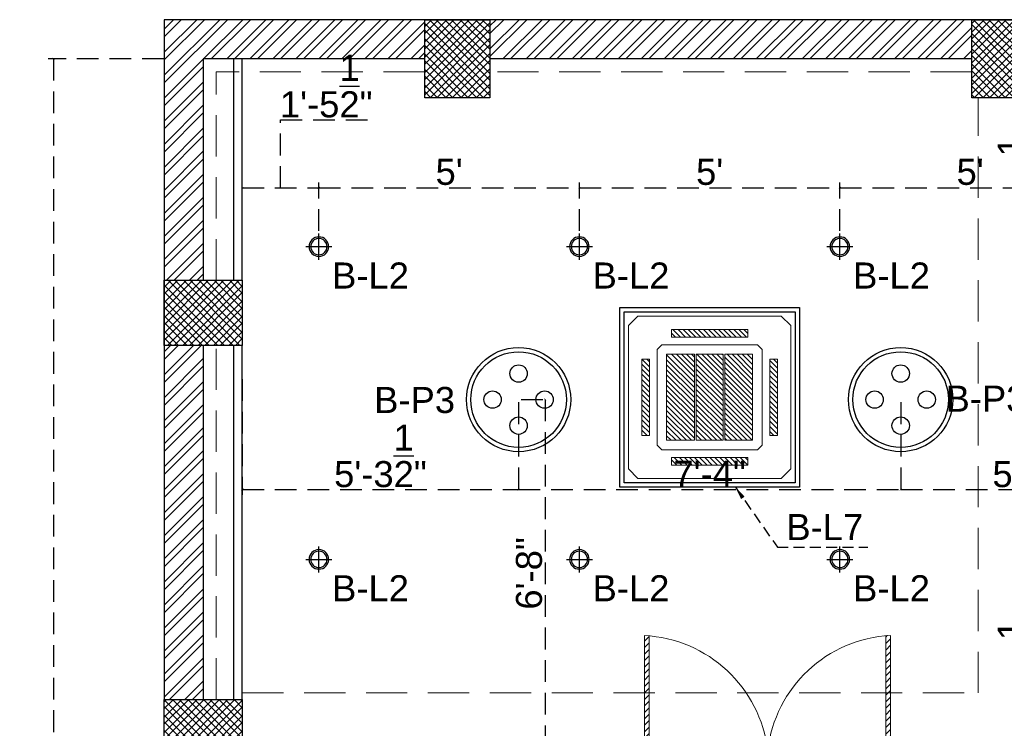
# Model space of a CAD drawing. Header units: inches. Extents: x 105152 to 158499, y 12149 to 30915.
# Tile 78 of 256: x 124635 to 124861, y 18189 to 18352. Entities that reach past the tile are written whole.
import ezdxf

# ---------------------------------------------------------------- set-up
doc = ezdxf.new("R2010")
doc.units = ezdxf.units.IN
doc.header["$MEASUREMENT"] = 0
doc.header["$PDMODE"] = 34
doc.linetypes.add('HIDDEN', pattern=[0.375, 0.25, -0.125])
for name, color, linetype, lineweight in [('-AC-EQUEPMENT', 1, 'Continuous', 20), ('PD_COLUMN', 2, 'Continuous', 60), ('PD_HATCH', 45, 'Continuous', 9)]:
    doc.layers.add(name, color=color, linetype=linetype, lineweight=lineweight)
doc.layers.add('15w led', color=7, linetype='Continuous', true_color=0xe600e6)
for name, color, linetype in [('PD_025_TEXT', 61, 'Continuous'), ('PD_DIMENSION', 101, 'Continuous'), ('PD_LIGHTING', 23, 'Continuous')]:
    doc.layers.add(name, color=color, linetype=linetype)
doc.layers.add('PD_BASE', color=8, linetype='Continuous', transparency=0.5)
doc.styles.get("Standard").update_dxf_attribs({"font": 'arial.ttf', "height": 6})
doc.styles.add('style1', font='arial.ttf', dxfattribs={"height": 500})
doc.dimstyles.new('ISO-10', dxfattribs={"dimtxt": 6, "dimasz": 0.5, "dimexe": 1.25, "dimexo": 0.625, "dimtad": 1, "dimtoh": 1, "dimdec": 1, "dimlunit": 4, "dimtxsty": 'Standard', "dimblk": 'ARCHTICK', "dimcen": 2.5, "dimclrt": 3, "dimadec": 0, "dimazin": 0, "dimtfac": 1, "dimtdec": 1, "dimtmove": 1, "dimatfit": 3, "dimfxl": 1, "dimarcsym": 0})
pattern_1 = [(45, (270111.2745, 44121.918), (-1.767766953, 1.767766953), []), (135, (270111.2745, 44121.918), (-1.767766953, -1.767766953), [])]

# ---------------------------------------------------------------- blocks, each defined once
blk = doc.blocks.new('_ArchTick')
at = {"color": 0, "linetype": 'ByBlock', "const_width": 0.15}
blk.add_lwpolyline([(-0.5, -0.5), (0.5, 0.5)], dxfattribs=at)
blk = doc.blocks.new('*D151')
at = {"layer": 'Defpoints', "color": 0, "ltscale": 20, "transparency": 16777216}
for p in [(124676.99, 18343.43), (124642.49, 17413.43), (124676.99, 17413.43)]:
    blk.add_point(p, dxfattribs=at)
at = {"layer": 'PD_DIMENSION', "color": 0, "linetype": 'HIDDEN', "lineweight": -2, "ltscale": 20, "transparency": 16777216}
for p, q in [((124667.89, 18343.43), (124641.24, 18343.43)), ((124642.49, 18343.43), (124642.49, 17413.43)), ((124667.89, 17413.43), (124641.24, 17413.43))]:
    blk.add_line(p, q, dxfattribs=at)
at = {"layer": 'PD_DIMENSION', "color": 0, "lineweight": -2, "ltscale": 20, "transparency": 16777216, "xscale": 0.5, "yscale": 0.5, "zscale": 0.5}
for p, rotation in [((124642.49, 18343.43), 90), ((124642.49, 17413.43), 270)]:
    blk.add_blockref('_ArchTick', p, dxfattribs=dict(at, rotation=rotation))
at = {"layer": 'PD_DIMENSION', "color": 3, "ltscale": 20, "transparency": 16777216, "insert": (124638.8, 17899.16), "char_height": 6, "attachment_point": 5, "rotation": 90}
blk.add_mtext('77\'-6"', dxfattribs=at)
blk = doc.blocks.new('columns2')
at = {"layer": 'PD_HATCH', "lineweight": 5}
h = blk.add_hatch(dxfattribs=at)
h.set_pattern_fill('ANSI37', color=173, scale=20)
h.paths.add_polyline_path([(387, -250), (387, -268), (369, -268), (369, -250)])
h.paths.add_polyline_path([(18, 0), (18, -15), (0, -15), (0, 0)])
h.paths.add_polyline_path([(18, -828), (18, -813), (0, -813), (0, -828)])
h.paths.add_polyline_path([(201, -870), (186, -870), (186, -888), (201, -888)])
h.paths.add_polyline_path([(570, -870), (555, -870), (555, -888), (570, -888)])
h.paths.add_polyline_path([(754.5, -870), (739.5, -870), (739.5, -888), (754.5, -888)])
h.paths.add_polyline_path([(934.5, -870), (919.5, -870), (919.5, -888), (934.5, -888)])
h.paths.add_polyline_path([(385.5, -870), (370.5, -870), (370.5, -888), (385.5, -888)])
h.paths.add_polyline_path([(201, 42), (186, 42), (186, 60), (201, 60)])
h.paths.add_polyline_path([(387, -578), (387, -560), (369, -560), (369, -578)])
h.paths.add_polyline_path([(1116, -731.5), (1116, -716.5), (1098, -716.5), (1098, -731.5)])
h.paths.add_polyline_path([(1116, -111.5), (1116, -96.5), (1098, -96.5), (1098, -111.5)])
h.paths.add_polyline_path([(1116, -561.5), (1116, -576.5), (1098, -576.5), (1098, -561.5)])
h.paths.add_polyline_path([(1116, -251.5), (1116, -266.5), (1098, -266.5), (1098, -251.5)])
h.paths.add_polyline_path([(0, -731.5), (0, -716.5), (18, -716.5), (18, -731.5)])
h.paths.add_polyline_path([(0, -111.5), (0, -96.5), (18, -96.5), (18, -111.5)])
h.paths.add_polyline_path([(0, -406.5), (0, -421.5), (18, -421.5), (18, -406.5)])
h.paths.add_polyline_path([(0, -561.5), (0, -576.5), (18, -576.5), (18, -561.5)])
h.paths.add_polyline_path([(0, -251.5), (0, -266.5), (18, -266.5), (18, -251.5)])
h.paths.add_polyline_path([(993, -111.5), (993, -99.5), (984, -99.5), (984, -111.5)])
h.paths.add_polyline_path([(993, -189.5), (993, -201.5), (984, -201.5), (984, -189.5)])
h.paths.add_polyline_path([(903, -111.5), (903, -99.5), (912, -99.5), (912, -111.5)])
h.paths.add_polyline_path([(903, -189.5), (903, -201.5), (912, -201.5), (912, -189.5)])
h.paths.add_polyline_path([(75, -870), (60, -870), (60, -888), (75, -888)])
h.paths.add_polyline_path([(1116, -870), (1101, -870), (1101, -888), (1116, -888)])
h.paths.add_polyline_path([(75, 42), (60, 42), (60, 60), (75, 60)])
h.paths.add_polyline_path([(570, 42), (555, 42), (555, 60), (570, 60)])
h.paths.add_polyline_path([(754.5, 42), (739.5, 42), (739.5, 60), (754.5, 60)])
h.paths.add_polyline_path([(934.5, 42), (919.5, 42), (919.5, 60), (934.5, 60)])
h.paths.add_polyline_path([(385.5, 42), (370.5, 42), (370.5, 60), (385.5, 60)])
h.paths.add_polyline_path([(1116, 42), (1101, 42), (1101, 60), (1116, 60)])
h.paths.add_polyline_path([(738, -250), (738, -268), (756, -268), (756, -250)])
h.paths.add_polyline_path([(756, -578), (756, -560), (738, -560), (738, -578)])
at = {"layer": 'PD_COLUMN', "color": 173, "lineweight": 5}
for points in [[(75, 42), (60, 42), (60, 60), (75, 60)], [(201, 42), (186, 42), (186, 60), (201, 60)], [(18, 0), (18, -15), (0, -15), (0, 0)], [(0, -111.5), (0, -96.5), (18, -96.5), (18, -111.5)]]:
    blk.add_lwpolyline(points, close=True, dxfattribs=at)
at = {"layer": 'PD_HATCH', "color": 173, "linetype": 'HIDDEN', "lineweight": 5, "ltscale": 38}
for p, q in [((60, 60), (0, 60)), ((0, 0), (0, 60)), ((186, 60), (75, 60)), ((12, 0), (12, 48)), ((60, 48), (12, 48)), ((186, 48), (75, 48)), ((187.5, -95), (187.5, 42)), ((0, -96.5), (0, -15)), ((12, -96.5), (12, -15)), ((18, -95), (187.5, -95))]:
    blk.add_line(p, q, dxfattribs=at)
blk = doc.blocks.new('dgdg')
h = blk.add_hatch()
h.set_pattern_fill('ANSI31', color=256, scale=150)
h.paths.add_polyline_path([(-20, -226), (-60, -226), (-60, -626), (-20, -626)])
h.paths.add_polyline_path([(-175, -71), (-575, -71), (-575, -111), (-175, -111)])
h.paths.add_polyline_path([(-690, -226), (-730, -226), (-730, -626), (-690, -626)])
h.paths.add_polyline_path([(-175, -741), (-575, -741), (-575, -781), (-175, -781)])
h = blk.add_hatch()
h.set_pattern_fill('ANSI31', color=256, scale=150)
h.set_pattern_definition([(45, (17390.127, 13433.387), (-13.258252, 13.258252), [])])
h.paths.add_polyline_path([(-455, -651), (-600, -651), (-600, -201), (-455, -201)])
h.paths.add_polyline_path([(-295, -201), (-150, -201), (-150, -651), (-295, -651)])
h.paths.add_polyline_path([(-305, -651), (-445, -651), (-445, -201), (-305, -201)])
for points in [[(-750, -1), (0, -1), (50, -51), (50, -801), (0, -851), (-750, -851), (-800, -801), (-800, -51)], [(-575, -71), (-175, -71), (-175, -111), (-575, -111)], [(-625, -151), (-125, -151), (-100, -176), (-100, -676), (-125, -701), (-625, -701), (-650, -676), (-650, -176)], [(-690, -626), (-690, -226), (-730, -226), (-730, -626)], [(-60, -626), (-60, -226), (-20, -226), (-20, -626)], [(-575, -781), (-175, -781), (-175, -741), (-575, -741)]]:
    blk.add_lwpolyline(points, close=True)
for points in [[(-455, -651), (-600, -651), (-600, -201), (-455, -201), (-455, -651)], [(-305, -651), (-445, -651), (-445, -201), (-305, -201), (-305, -651)], [(-295, -201), (-150, -201), (-150, -651), (-295, -651), (-295, -201)]]:
    blk.add_lwpolyline(points)
blk = doc.blocks.new('ight 18w')
at = {"lineweight": 25}
for p, q in [((0, 6), (0, -6)), ((6, 0), (-6, 0))]:
    blk.add_line(p, q, dxfattribs=at)
for radius in [4.5, 3.75]:
    blk.add_circle((0, 0), radius, dxfattribs=at)
blk = doc.blocks.new('PENDANT 45')
at = {"layer": 'PD_LIGHTING'}
for centre, radius in [((0, 0), 12), ((0, 0), 11), ((0, 6), 2), ((-6, 0), 2), ((6, 0), 2), ((0, -6), 2)]:
    blk.add_circle(centre, radius, dxfattribs=at)
blk = doc.blocks.new('*D176')
at = {"layer": 'Defpoints', "color": 0, "ltscale": 20, "transparency": 16777216}
for p in [(124703.62, 18313.69), (124685.99, 18307.86), (124703.62, 18303.18)]:
    blk.add_point(p, dxfattribs=at)
at = {"layer": 'PD_DIMENSION', "color": 0, "linetype": 'HIDDEN', "lineweight": -2, "ltscale": 20, "transparency": 16777216}
for p, q in [((124694.8, 18313.69), (124694.8, 18329.4)), ((124694.8, 18329.4), (124715.81, 18329.4)), ((124685.99, 18308.48), (124685.99, 18314.94)), ((124703.62, 18303.8), (124703.62, 18314.94)), ((124685.99, 18313.69), (124703.62, 18313.69))]:
    blk.add_line(p, q, dxfattribs=at)
at = {"layer": 'PD_DIMENSION', "color": 0, "lineweight": -2, "ltscale": 20, "transparency": 16777216, "xscale": 0.5, "yscale": 0.5, "zscale": 0.5, "rotation": 180}
blk.add_blockref('_ArchTick', (124685.99, 18313.69), dxfattribs=at)
at = {"layer": 'PD_DIMENSION', "color": 0, "lineweight": -2, "ltscale": 20, "transparency": 16777216, "xscale": 0.5, "yscale": 0.5, "zscale": 0.5}
blk.add_blockref('_ArchTick', (124703.62, 18313.69), dxfattribs=at)
at = {"layer": 'PD_DIMENSION', "color": 3, "ltscale": 20, "transparency": 16777216, "insert": (124705.31, 18337.1), "char_height": 6, "attachment_point": 5}
blk.add_mtext('1\'-5{\\H1.000000x;\\S1/2;}"', dxfattribs=at)
blk = doc.blocks.new('*D177')
at = {"layer": 'Defpoints', "color": 0, "ltscale": 20, "transparency": 16777216}
for p in [(124763.62, 18313.69), (124703.62, 18303.18), (124763.62, 18303.18)]:
    blk.add_point(p, dxfattribs=at)
at = {"layer": 'PD_DIMENSION', "color": 0, "linetype": 'HIDDEN', "lineweight": -2, "ltscale": 20, "transparency": 16777216}
for p, q in [((124703.62, 18303.8), (124703.62, 18314.94)), ((124763.62, 18303.8), (124763.62, 18314.94)), ((124703.62, 18313.69), (124763.62, 18313.69))]:
    blk.add_line(p, q, dxfattribs=at)
at = {"layer": 'PD_DIMENSION', "color": 0, "lineweight": -2, "ltscale": 20, "transparency": 16777216, "xscale": 0.5, "yscale": 0.5, "zscale": 0.5, "rotation": 180}
blk.add_blockref('_ArchTick', (124703.62, 18313.69), dxfattribs=at)
at = {"layer": 'PD_DIMENSION', "color": 0, "lineweight": -2, "ltscale": 20, "transparency": 16777216, "xscale": 0.5, "yscale": 0.5, "zscale": 0.5}
blk.add_blockref('_ArchTick', (124763.62, 18313.69), dxfattribs=at)
at = {"layer": 'PD_DIMENSION', "color": 3, "ltscale": 20, "transparency": 16777216, "insert": (124733.62, 18317.36), "char_height": 6, "attachment_point": 5}
blk.add_mtext("5'", dxfattribs=at)
blk = doc.blocks.new('*D178')
at = {"layer": 'Defpoints', "color": 0, "ltscale": 20, "transparency": 16777216}
for p in [(124823.62, 18313.69), (124763.62, 18303.18), (124823.62, 18303.18)]:
    blk.add_point(p, dxfattribs=at)
at = {"layer": 'PD_DIMENSION', "color": 0, "linetype": 'HIDDEN', "lineweight": -2, "ltscale": 20, "transparency": 16777216}
for p, q in [((124763.62, 18303.8), (124763.62, 18314.94)), ((124823.62, 18303.8), (124823.62, 18314.94)), ((124763.62, 18313.69), (124823.62, 18313.69))]:
    blk.add_line(p, q, dxfattribs=at)
at = {"layer": 'PD_DIMENSION', "color": 0, "lineweight": -2, "ltscale": 20, "transparency": 16777216, "xscale": 0.5, "yscale": 0.5, "zscale": 0.5, "rotation": 180}
blk.add_blockref('_ArchTick', (124763.62, 18313.69), dxfattribs=at)
at = {"layer": 'PD_DIMENSION', "color": 0, "lineweight": -2, "ltscale": 20, "transparency": 16777216, "xscale": 0.5, "yscale": 0.5, "zscale": 0.5}
blk.add_blockref('_ArchTick', (124823.62, 18313.69), dxfattribs=at)
at = {"layer": 'PD_DIMENSION', "color": 3, "ltscale": 20, "transparency": 16777216, "insert": (124793.62, 18317.36), "char_height": 6, "attachment_point": 5}
blk.add_mtext("5'", dxfattribs=at)
blk = doc.blocks.new('*D179')
at = {"layer": 'Defpoints', "color": 0, "ltscale": 20, "transparency": 16777216}
for p in [(124883.62, 18313.69), (124823.62, 18303.18), (124883.62, 18303.18)]:
    blk.add_point(p, dxfattribs=at)
at = {"layer": 'PD_DIMENSION', "color": 0, "linetype": 'HIDDEN', "lineweight": -2, "ltscale": 20, "transparency": 16777216}
for p, q in [((124823.62, 18303.8), (124823.62, 18314.94)), ((124883.62, 18303.8), (124883.62, 18314.94)), ((124823.62, 18313.69), (124883.62, 18313.69))]:
    blk.add_line(p, q, dxfattribs=at)
at = {"layer": 'PD_DIMENSION', "color": 0, "lineweight": -2, "ltscale": 20, "transparency": 16777216, "xscale": 0.5, "yscale": 0.5, "zscale": 0.5, "rotation": 180}
blk.add_blockref('_ArchTick', (124823.62, 18313.69), dxfattribs=at)
at = {"layer": 'PD_DIMENSION', "color": 0, "lineweight": -2, "ltscale": 20, "transparency": 16777216, "xscale": 0.5, "yscale": 0.5, "zscale": 0.5}
blk.add_blockref('_ArchTick', (124883.62, 18313.69), dxfattribs=at)
at = {"layer": 'PD_DIMENSION', "color": 3, "ltscale": 20, "transparency": 16777216, "insert": (124853.62, 18317.36), "char_height": 6, "attachment_point": 5}
blk.add_mtext("5'", dxfattribs=at)
blk = doc.blocks.new('*D181')
at = {"layer": 'Defpoints', "color": 0, "ltscale": 20, "transparency": 16777216}
for p in [(124877.95, 18343.43), (124874.92, 18300.18), (124880.62, 18300.18)]:
    blk.add_point(p, dxfattribs=at)
at = {"layer": 'PD_DIMENSION', "color": 0, "linetype": 'HIDDEN', "lineweight": -2, "ltscale": 20, "transparency": 16777216}
for p, q in [((124877.32, 18343.43), (124873.67, 18343.43)), ((124874.92, 18343.43), (124874.92, 18300.18)), ((124879.99, 18300.18), (124873.67, 18300.18))]:
    blk.add_line(p, q, dxfattribs=at)
at = {"layer": 'PD_DIMENSION', "color": 0, "lineweight": -2, "ltscale": 20, "transparency": 16777216, "xscale": 0.5, "yscale": 0.5, "zscale": 0.5}
for p, rotation in [((124874.92, 18343.43), 90), ((124874.92, 18300.18), 270)]:
    blk.add_blockref('_ArchTick', p, dxfattribs=dict(at, rotation=rotation))
at = {"layer": 'PD_DIMENSION', "color": 3, "ltscale": 20, "transparency": 16777216, "insert": (124867.21, 18317.88), "char_height": 6, "attachment_point": 5, "rotation": 90}
blk.add_mtext('3\'-7{\\H1.000000x;\\S1/2;}"', dxfattribs=at)
blk = doc.blocks.new('*D183')
at = {"layer": 'Defpoints', "color": 0, "ltscale": 20, "transparency": 16777216}
for p in [(124883.62, 18228.18), (124874.92, 18184.93), (124881.28, 18184.93)]:
    blk.add_point(p, dxfattribs=at)
at = {"layer": 'PD_DIMENSION', "color": 0, "linetype": 'HIDDEN', "lineweight": -2, "ltscale": 20, "transparency": 16777216}
for p, q in [((124882.99, 18228.18), (124873.67, 18228.18)), ((124874.92, 18228.18), (124874.92, 18184.93)), ((124880.65, 18184.93), (124873.67, 18184.93))]:
    blk.add_line(p, q, dxfattribs=at)
at = {"layer": 'PD_DIMENSION', "color": 0, "lineweight": -2, "ltscale": 20, "transparency": 16777216, "xscale": 0.5, "yscale": 0.5, "zscale": 0.5}
for p, rotation in [((124874.92, 18228.18), 90), ((124874.92, 18184.93), 270)]:
    blk.add_blockref('_ArchTick', p, dxfattribs=dict(at, rotation=rotation))
at = {"layer": 'PD_DIMENSION', "color": 3, "ltscale": 20, "transparency": 16777216, "insert": (124867.21, 18206.55), "char_height": 6, "attachment_point": 5, "rotation": 90}
blk.add_mtext('3\'-7{\\H1.000000x;\\S1/2;}"', dxfattribs=at)
blk = doc.blocks.new('*D190')
at = {"layer": 'Defpoints', "color": 0, "ltscale": 20, "transparency": 16777216}
for p in [(124685.99, 18277.43), (124749.62, 18264.97), (124749.62, 18244.27)]:
    blk.add_point(p, dxfattribs=at)
at = {"layer": 'PD_DIMENSION', "color": 0, "linetype": 'HIDDEN', "lineweight": -2, "ltscale": 20, "transparency": 16777216}
for p, q in [((124685.99, 18269.67), (124685.99, 18243.02)), ((124749.62, 18264.34), (124749.62, 18243.02)), ((124685.99, 18244.27), (124749.62, 18244.27))]:
    blk.add_line(p, q, dxfattribs=at)
at = {"layer": 'PD_DIMENSION', "color": 0, "lineweight": -2, "ltscale": 20, "transparency": 16777216, "xscale": 0.5, "yscale": 0.5, "zscale": 0.5, "rotation": 180}
blk.add_blockref('_ArchTick', (124685.99, 18244.27), dxfattribs=at)
at = {"layer": 'PD_DIMENSION', "color": 0, "lineweight": -2, "ltscale": 20, "transparency": 16777216, "xscale": 0.5, "yscale": 0.5, "zscale": 0.5}
blk.add_blockref('_ArchTick', (124749.62, 18244.27), dxfattribs=at)
at = {"layer": 'PD_DIMENSION', "color": 3, "ltscale": 20, "transparency": 16777216, "insert": (124717.8, 18251.97), "char_height": 6, "attachment_point": 5}
blk.add_mtext('5\'-3{\\H1.000000x;\\S1/2;}"', dxfattribs=at)
blk = doc.blocks.new('*D191')
at = {"layer": 'Defpoints', "color": 0, "ltscale": 20, "transparency": 16777216}
for p in [(124749.62, 18264.97), (124749.62, 18184.93), (124755.73, 18184.93)]:
    blk.add_point(p, dxfattribs=at)
at = {"layer": 'PD_DIMENSION', "color": 0, "linetype": 'HIDDEN', "lineweight": -2, "ltscale": 20, "transparency": 16777216}
for p, q in [((124750.24, 18264.97), (124756.98, 18264.97)), ((124755.73, 18264.97), (124755.73, 18184.93)), ((124750.24, 18184.93), (124756.98, 18184.93))]:
    blk.add_line(p, q, dxfattribs=at)
at = {"layer": 'PD_DIMENSION', "color": 0, "lineweight": -2, "ltscale": 20, "transparency": 16777216, "xscale": 0.5, "yscale": 0.5, "zscale": 0.5}
for p, rotation in [((124755.73, 18264.97), 90), ((124755.73, 18184.93), 270)]:
    blk.add_blockref('_ArchTick', p, dxfattribs=dict(at, rotation=rotation))
at = {"layer": 'PD_DIMENSION', "color": 3, "ltscale": 20, "transparency": 16777216, "insert": (124752.04, 18224.95), "char_height": 6, "attachment_point": 5, "rotation": 90}
blk.add_mtext('6\'-8"', dxfattribs=at)
blk = doc.blocks.new('*D192')
at = {"layer": 'Defpoints', "color": 0, "ltscale": 20, "transparency": 16777216}
for p in [(124749.62, 18264.97), (124837.62, 18264.97), (124837.62, 18244.27)]:
    blk.add_point(p, dxfattribs=at)
at = {"layer": 'PD_DIMENSION', "color": 0, "linetype": 'HIDDEN', "lineweight": -2, "ltscale": 20, "transparency": 16777216}
for p, q in [((124749.62, 18264.34), (124749.62, 18243.02)), ((124837.62, 18264.34), (124837.62, 18243.02)), ((124749.62, 18244.27), (124837.62, 18244.27))]:
    blk.add_line(p, q, dxfattribs=at)
at = {"layer": 'PD_DIMENSION', "color": 0, "lineweight": -2, "ltscale": 20, "transparency": 16777216, "xscale": 0.5, "yscale": 0.5, "zscale": 0.5, "rotation": 180}
blk.add_blockref('_ArchTick', (124749.62, 18244.27), dxfattribs=at)
at = {"layer": 'PD_DIMENSION', "color": 0, "lineweight": -2, "ltscale": 20, "transparency": 16777216, "xscale": 0.5, "yscale": 0.5, "zscale": 0.5}
blk.add_blockref('_ArchTick', (124837.62, 18244.27), dxfattribs=at)
at = {"layer": 'PD_DIMENSION', "color": 3, "ltscale": 20, "transparency": 16777216, "insert": (124793.62, 18247.9), "char_height": 6, "attachment_point": 5}
blk.add_mtext('7\'-4"', dxfattribs=at)
blk = doc.blocks.new('*D193')
at = {"layer": 'Defpoints', "color": 0, "ltscale": 20, "transparency": 16777216}
for p in [(124837.62, 18264.97), (124901.24, 18244.53), (124901.24, 18244.27)]:
    blk.add_point(p, dxfattribs=at)
at = {"layer": 'PD_DIMENSION', "color": 0, "linetype": 'HIDDEN', "lineweight": -2, "ltscale": 20, "transparency": 16777216}
for p, q in [((124837.62, 18264.34), (124837.62, 18243.02)), ((124837.62, 18244.27), (124901.24, 18244.27)), ((124901.24, 18244.27), (124901.24, 18243.02))]:
    blk.add_line(p, q, dxfattribs=at)
at = {"layer": 'PD_DIMENSION', "color": 0, "lineweight": -2, "ltscale": 20, "transparency": 16777216, "xscale": 0.5, "yscale": 0.5, "zscale": 0.5, "rotation": 180}
blk.add_blockref('_ArchTick', (124837.62, 18244.27), dxfattribs=at)
at = {"layer": 'PD_DIMENSION', "color": 0, "lineweight": -2, "ltscale": 20, "transparency": 16777216, "xscale": 0.5, "yscale": 0.5, "zscale": 0.5}
blk.add_blockref('_ArchTick', (124901.24, 18244.27), dxfattribs=at)
at = {"layer": 'PD_DIMENSION', "color": 3, "ltscale": 20, "transparency": 16777216, "insert": (124869.43, 18251.97), "char_height": 6, "attachment_point": 5}
blk.add_mtext('5\'-3{\\H1.000000x;\\S1/2;}"', dxfattribs=at)
blk = doc.blocks.new('door')
at = {"lineweight": 5}
h = blk.add_hatch(dxfattribs=at)
h.set_pattern_fill('ANSI31', color=251, scale=10, style=0)
h.set_pattern_definition([(45, (10752.127, -6120.4824), (-0.883883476, 0.883883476), [])])
edge = h.paths.add_edge_path()
edge.add_arc((-14403.84, -18781.42), 31.42, 180, 182.3452)
edge.add_line((-14435.23, -18782.7), (-14403.84, -18782.7))
edge.add_line((-14403.84, -18782.7), (-14403.84, -18781.42))
edge.add_line((-14403.84, -18781.42), (-14435.26, -18781.42))
h = blk.add_hatch(dxfattribs=at)
h.set_pattern_fill('ANSI31', color=251, scale=10, style=0)
h.set_pattern_definition([(45, (10752.127, -6123.4768), (-0.883883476, 0.883883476), [])])
edge = h.paths.add_edge_path()
edge.add_arc((-14403.84, -18848.7), 31.42, 177.6548, 180, ccw=False)
edge.add_line((-14435.23, -18847.41), (-14403.84, -18847.41))
edge.add_line((-14403.84, -18847.41), (-14403.84, -18848.7))
edge.add_line((-14403.84, -18848.7), (-14435.26, -18848.7))
at = {"color": 251, "lineweight": 5}
for p, q in [((-14403.84, -18781.42), (-14435.26, -18781.42)), ((-14403.84, -18780.13), (-14403.84, -18782.7)), ((-14403.84, -18782.7), (-14435.23, -18782.7)), ((-14403.84, -18848.7), (-14435.26, -18848.7)), ((-14403.84, -18847.41), (-14435.23, -18847.41)), ((-14403.84, -18849.98), (-14403.84, -18847.41))]:
    blk.add_line(p, q, dxfattribs=at)
for points in [[(-14399.98, -18782.06), (-14399.98, -18779.49), (-14403.84, -18779.49), (-14403.84, -18781.42), (-14402.55, -18781.42), (-14402.55, -18782.06), (-14399.98, -18782.06)], [(-14399.98, -18848.05), (-14399.98, -18850.62), (-14403.84, -18850.62), (-14403.84, -18848.7), (-14402.55, -18848.7), (-14402.55, -18848.05), (-14399.98, -18848.05)]]:
    blk.add_lwpolyline(points, dxfattribs=at)
for points in [[(-14400.24, -18781.8), (-14400.24, -18779.74), (-14403.58, -18779.74), (-14403.58, -18781.16), (-14402.3, -18781.16), (-14402.3, -18781.8)], [(-14400.24, -18848.31), (-14400.24, -18850.37), (-14403.58, -18850.37), (-14403.58, -18848.95), (-14402.3, -18848.95), (-14402.3, -18848.31)]]:
    blk.add_lwpolyline(points, close=True, dxfattribs=at)
for centre, radius, start, end in [((-14399.51, -18779.61), 35.79, 182.8848, 263.0539), ((-14399.87, -18850.35), 35.42, 96.4258, 177.3294)]:
    blk.add_arc(centre, radius, start, end, dxfattribs=at)

msp = doc.modelspace()

# ---------------------------------------------------------------- hatches: boundary and pattern name
at = {"layer": 'PD_BASE'}
h = msp.add_hatch(dxfattribs=at)
h.set_pattern_fill('ANSI32', color=256, scale=10)
h.set_pattern_definition([(45, (124673.841, 17518.1774), (-2.65165, 2.65165), []), (45, (124675.6088, 17518.1774), (-2.65165, 2.65165), [])])
h.paths.add_polyline_path([(124676.99, 17560.93), (124667.99, 17560.93), (124667.99, 17479.43), (124676.99, 17479.43)])
h.paths.add_polyline_path([(125038.49, 17413.43), (124868.99, 17413.43), (124868.99, 17404.43), (125038.49, 17404.43)])
h.paths.add_polyline_path([(125222.99, 17413.43), (125053.49, 17413.43), (125053.49, 17404.43), (125222.99, 17404.43)])
h.paths.add_polyline_path([(124676.99, 18277.43), (124667.99, 18277.43), (124667.99, 18195.93), (124676.99, 18195.93)])
h.paths.add_polyline_path([(124676.99, 18180.93), (124667.99, 18180.93), (124667.99, 18040.93), (124676.99, 18040.93)])
h.paths.add_polyline_path([(124676.99, 18025.93), (124667.99, 18025.93), (124667.99, 17885.93), (124676.99, 17885.93)])
h.paths.add_polyline_path([(124676.99, 17870.93), (124667.99, 17870.93), (124667.99, 17730.93), (124676.99, 17730.93)])
h.paths.add_polyline_path([(124676.99, 17715.93), (124667.99, 17715.93), (124667.99, 17575.93), (124676.99, 17575.93)])
h.paths.add_polyline_path([(125768.99, 18352.43), (125602.49, 18352.43), (125602.49, 18343.43), (125768.99, 18343.43)])
h.paths.add_polyline_path([(125587.49, 18352.43), (125422.49, 18352.43), (125422.49, 18343.43), (125587.49, 18343.43)])
h.paths.add_polyline_path([(125407.49, 18352.43), (125237.99, 18352.43), (125237.99, 18343.43), (125407.49, 18343.43)])
h.paths.add_polyline_path([(125222.99, 18352.43), (125053.49, 18352.43), (125053.49, 18343.43), (125222.99, 18343.43)])
h.paths.add_polyline_path([(124853.99, 18352.43), (124742.99, 18352.43), (124742.99, 18343.43), (124853.99, 18343.43)])
h.paths.add_polyline_path([(124727.99, 18352.43), (124667.99, 18352.43), (124667.99, 18292.43), (124676.99, 18292.43), (124676.99, 18343.43), (124727.99, 18343.43)])
h.paths.add_polyline_path([(124676.99, 17464.43), (124667.99, 17464.43), (124667.99, 17404.43), (124727.99, 17404.43), (124727.99, 17413.43), (124676.99, 17413.43)])
h.paths.add_polyline_path([(124853.99, 17413.43), (124742.99, 17413.43), (124742.99, 17404.43), (124853.99, 17404.43)])
h.paths.add_polyline_path([(125262.74, 17413.43), (125237.99, 17413.43), (125237.99, 17404.43), (125262.74, 17404.43)])
h.paths.add_polyline_path([(125407.49, 17413.43), (125382.74, 17413.43), (125382.74, 17404.43), (125407.49, 17404.43)])
h.paths.add_polyline_path([(125444.99, 17413.43), (125422.49, 17413.43), (125422.49, 17404.43), (125444.99, 17404.43)])
h.paths.add_polyline_path([(125587.49, 17413.43), (125564.99, 17413.43), (125564.99, 17404.43), (125587.49, 17404.43)])
h.paths.add_polyline_path([(125624.99, 17413.43), (125602.49, 17413.43), (125602.49, 17404.43), (125624.99, 17404.43)])
h.paths.add_polyline_path([(125768.99, 17413.43), (125744.99, 17413.43), (125744.99, 17404.43), (125768.99, 17404.43)])
h.paths.add_polyline_path([(125783.99, 17422.43), (125774.99, 17422.43)])
h.paths.add_polyline_path([(125783.99, 17560.93), (125774.99, 17560.93), (125774.99, 17422.43), (125783.99, 17422.43)])
h.paths.add_polyline_path([(125783.99, 17715.93), (125774.99, 17715.93), (125774.99, 17575.93), (125783.99, 17575.93)])
h.paths.add_polyline_path([(125783.99, 18025.93), (125774.99, 18025.93), (125774.99, 17730.93), (125783.99, 17730.93)])
h.paths.add_polyline_path([(125783.99, 18334.43), (125774.99, 18334.43), (125774.99, 18195.93), (125783.99, 18195.93)])
h.paths.add_polyline_path([(125765.99, 18192.93), (125660.99, 18192.93), (125660.99, 18183.93), (125765.99, 18183.93)])
h.paths.add_polyline_path([(125660.99, 18180.93), (125651.99, 18180.93), (125651.99, 18102.93), (125660.99, 18102.93)])
h.paths.add_polyline_path([(125651.99, 18192.93), (125579.99, 18192.93), (125579.99, 18183.93), (125651.99, 18183.93)])
h.paths.add_polyline_path([(125579.99, 18180.93), (125570.99, 18180.93), (125570.99, 18102.93), (125579.99, 18102.93)])
h.paths.add_polyline_path([(125570.99, 18192.93), (125489.99, 18192.93), (125489.99, 18090.93), (125516.99, 18090.93), (125516.99, 18099.93), (125498.99, 18099.93), (125498.99, 18183.93), (125570.99, 18183.93)])
h.paths.add_polyline_path([(125570.99, 18099.93), (125552.99, 18099.93), (125552.99, 18090.93), (125570.99, 18090.93)], flags=17)
h.paths.add_polyline_path([(125597.99, 18099.93), (125579.99, 18099.93), (125579.99, 18090.93), (125597.99, 18090.93)])
h.paths.add_polyline_path([(125651.99, 18099.93), (125633.99, 18099.93), (125633.99, 18090.93), (125651.99, 18090.93)])
h.paths.add_polyline_path([(125660.99, 18090.93), (125651.99, 18090.93), (125651.99, 18027.93), (125660.99, 18027.93)])
h.paths.add_polyline_path([(125783.99, 18041.93), (125774.99, 18041.93), (125774.99, 18040.93), (125783.99, 18040.93)])
h.paths.add_polyline_path([(125783.99, 18180.93), (125774.99, 18180.93), (125774.99, 18161.93), (125783.99, 18161.93)])
h.paths.add_polyline_path([(124905.74, 18343.43), (124905.74, 18352.43), (124868.99, 18352.43), (124868.99, 18343.43)])
h.paths.add_polyline_path([(125001.74, 18352.43), (125001.74, 18343.43), (125038.49, 18343.43), (125038.49, 18352.43)])
h = msp.add_hatch(dxfattribs=at)
h.set_pattern_fill('ANSI37', color=256, scale=20)
h.set_pattern_definition(pattern_1)
h.paths.add_polyline_path([(124742.99, 18352.43), (124727.99, 18352.43), (124727.99, 18334.43), (124742.99, 18334.43)])
h = msp.add_hatch(dxfattribs=at)
h.set_pattern_fill('ANSI37', color=256, scale=20)
h.set_pattern_definition(pattern_1)
h.paths.add_polyline_path([(124868.99, 18352.43), (124853.99, 18352.43), (124853.99, 18334.43), (124868.99, 18334.43)])
h = msp.add_hatch(dxfattribs=at)
h.set_pattern_fill('ANSI37', color=256, scale=20)
h.set_pattern_definition(pattern_1)
h.paths.add_polyline_path([(124667.99, 18292.43), (124667.99, 18277.43), (124685.99, 18277.43), (124685.99, 18292.43)])
h = msp.add_hatch(dxfattribs=at)
h.set_pattern_fill('ANSI37', color=256, scale=20)
h.set_pattern_definition(pattern_1)
h.paths.add_polyline_path([(124667.99, 18180.93), (124667.99, 18195.93), (124685.99, 18195.93), (124685.99, 18180.93)])

# ---------------------------------------------------------------- linework, layer by layer
at = {"layer": 'PD_BASE', "lineweight": 30}
for p, q in [((124905.74, 18352.43), (124667.99, 18352.43)), ((124667.99, 18352.43), (124667.99, 18195.93)), ((124727.99, 18343.43), (124676.99, 18343.43)), ((124676.99, 18343.43), (124676.99, 18292.43)), ((124853.99, 18343.43), (124742.99, 18343.43)), ((124676.99, 18277.43), (124676.99, 18195.93))]:
    msp.add_line(p, q, dxfattribs=at)
at = {"layer": 'PD_BASE'}
for points in [[(124742.99, 18334.43), (124727.99, 18334.43), (124727.99, 18352.43), (124742.99, 18352.43)], [(124868.99, 18334.43), (124853.99, 18334.43), (124853.99, 18352.43), (124868.99, 18352.43)], [(124683.99, 18343.43), (124683.99, 18292.43), (124685.99, 18292.43), (124685.99, 18343.43)], [(124685.99, 18292.43), (124685.99, 18277.43), (124667.99, 18277.43), (124667.99, 18292.43)], [(124683.99, 18277.43), (124683.99, 18195.93), (124685.99, 18195.93), (124685.99, 18277.43)], [(124667.99, 18180.93), (124667.99, 18195.93), (124685.99, 18195.93), (124685.99, 18180.93)]]:
    msp.add_lwpolyline(points, close=True, dxfattribs=at)
at = {"layer": 'PD_LIGHTING'}
for points in [[(124772.92, 18286.2), (124814.32, 18286.2), (124814.32, 18244.8), (124772.92, 18244.8)], [(124773.92, 18285.2), (124813.32, 18285.2), (124813.32, 18245.8), (124773.92, 18245.8)]]:
    msp.add_lwpolyline(points, close=True, dxfattribs=at)

# ---------------------------------------------------------------- block references
at = {"layer": '-AC-EQUEPMENT', "color": 251, "true_color": 0x636466, "xscale": -0.04399999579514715, "yscale": 0.04399999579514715, "zscale": 0.04399999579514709}
msp.add_blockref('dgdg', (124777.12, 18284.24), dxfattribs=at)
for p in [(124749.62, 18264.97), (124837.62, 18264.97)]:
    msp.add_blockref('PENDANT 45', p)
at = {"layer": '15w led', "xscale": -0.5, "yscale": 0.5, "zscale": 0.5, "rotation": 90}
for p in [(124703.62, 18300.18), (124763.62, 18300.18), (124823.62, 18300.18), (124703.62, 18228.18), (124763.62, 18228.18), (124823.62, 18228.18)]:
    msp.add_blockref('ight 18w', p, dxfattribs=at)
at = {"layer": 'PD_BASE', "ltscale": 25, "xscale": -0.842675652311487, "yscale": 0.842675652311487, "zscale": 0.842675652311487, "rotation": 90}
msp.add_blockref('door', (108951.95, 6046.41), dxfattribs=at)
at = {"layer": 'PD_COLUMN'}
msp.add_blockref('columns2', (124667.99, 18292.43), dxfattribs=at)

# ---------------------------------------------------------------- texts
at = {"layer": 'PD_025_TEXT', "char_height": 6, "width": 31.6583, "attachment_point": 1, "style": 'style1'}
for s, insert in [('\\pxi0.40344,qc;B-L2', (124698.47, 18296.53)), ('\\pxi0.40344,qc;B-L2', (124758.47, 18296.53)), ('\\pxi0.40344,qc;B-L2', (124818.47, 18296.53)), ('\\pxi0.40344,qc;B-P3', (124708.63, 18267.88)), ('\\pxi0.40344,qc;B-P3', (124840.23, 18268.18)), ('\\pxi0.40344,qc;B-L7', (124803.11, 18238.62)), ('\\pxi0.40344,qc;B-L2', (124698.47, 18224.53)), ('\\pxi0.40344,qc;B-L2', (124758.47, 18224.53)), ('\\pxi0.40344,qc;B-L2', (124818.47, 18224.53))]:
    msp.add_mtext(s, dxfattribs=dict(at, insert=insert))

# ---------------------------------------------------------------- dimensions: what is measured, and where the dimension line sits
at = {"layer": 'PD_DIMENSION', "ltscale": 20}
for base, p1, p2, picture, middle in [((124703.62, 18313.69), (124685.99, 18307.86), (124703.62, 18303.18), '*D176', (124695.43, 18337.1)), ((124763.62, 18313.69), (124703.62, 18303.18), (124763.62, 18303.18), '*D177', (124733.62, 18317.36)), ((124823.62, 18313.69), (124763.62, 18303.18), (124823.62, 18303.18), '*D178', (124793.62, 18317.36)), ((124883.62, 18313.69), (124823.62, 18303.18), (124883.62, 18303.18), '*D179', (124853.62, 18317.36)), ((124749.62, 18244.27), (124685.99, 18277.43), (124749.62, 18264.97), '*D190', (124717.8, 18251.97)), ((124837.62, 18244.27), (124749.62, 18264.97), (124837.62, 18264.97), '*D192', (124793.62, 18247.9)), ((124901.24, 18244.27), (124837.62, 18264.97), (124901.24, 18244.53), '*D193', (124869.43, 18251.97))]:
    dim = msp.add_linear_dim(base=base, p1=p1, p2=p2, dimstyle='ISO-10', override={"dimfxl": 25.4, "dimfxlon": 1, "dimarcsym": 1}, dxfattribs=at)
    dim.commit()
    dim.dimension.update_dxf_attribs({"geometry": picture, "text_midpoint": middle})
for base, p1, p2, picture, middle in [((124642.49, 17413.43), (124676.99, 18343.43), (124676.99, 17413.43), '*D151', (124642.49, 17899.16)), ((124874.91664135, 18300.17694979), (124877.94547252, 18343.42694979), (124880.6165018, 18300.17694979), '*D181', (124874.91664135, 18317.87812373))]:
    dim = msp.add_linear_dim(base=base, p1=p1, p2=p2, angle=90, dimstyle='ISO-10', override={"dimfxl": 25.4, "dimfxlon": 1, "dimarcsym": 1}, dxfattribs=at)
    dim.commit()
    dim.dimension.update_dxf_attribs({"geometry": picture, "text_midpoint": middle, "dimtype": 160})
for base, p1, p2, picture, middle in [((124755.73, 18184.93), (124749.62, 18264.97), (124749.62, 18184.93), '*D191', (124752.04, 18224.95)), ((124874.91664135, 18184.92694979), (124883.6165018, 18228.17694979), (124881.27540565, 18184.92694979), '*D183', (124867.21387874, 18206.55194979))]:
    dim = msp.add_linear_dim(base=base, p1=p1, p2=p2, angle=90, dimstyle='ISO-10', override={"dimfxl": 25.4, "dimfxlon": 1, "dimarcsym": 1}, dxfattribs=at)
    dim.commit()
    dim.dimension.update_dxf_attribs({"geometry": picture, "text_midpoint": middle})

# ---------------------------------------------------------------- leaders
at = {"layer": 'PD_025_TEXT', "linetype": 'HIDDEN', "ltscale": 10}
msp.add_leader([(124799.55, 18244.8), (124809.22, 18231.01), (124830.03, 18231.01)], dimstyle='ISO-10', override={"dimasz": 3, "dimgap": 0.625, "dimtad": 0, "dimfxl": 25.4, "dimfxlon": 1, "dimarcsym": 1}, dxfattribs=at)

doc.saveas('drawing.dxf')
